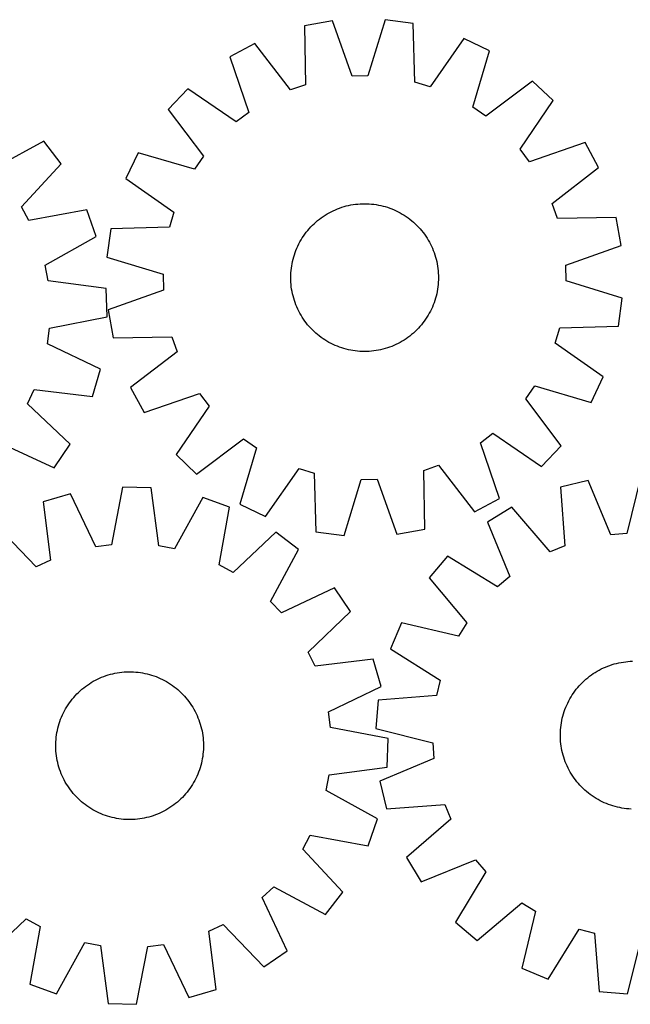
# Model space of a CAD drawing. Header units: millimetres. Extents: x 7 to 1493, y 7 to 2993.
# Tile 6 of 13: x 349 to 680, y 2114 to 2647. Entities that reach past the tile are written whole.
import ezdxf

# ---------------------------------------------------------------- set-up
doc = ezdxf.new("R2010")
doc.units = ezdxf.units.MM
doc.layers.add('CUT', color=7, linetype='CONTINUOUS', true_color=0x000000)

msp = doc.modelspace()

# ---------------------------------------------------------------- linework, layer by layer
at = {"layer": 'CUT'}
for p, q in [((518.860718, 2646.286674), (503.722577, 2643.535816)), ((503.722577, 2643.535816), (504.267585, 2611.776129)), ((529.52414, 2616.365675), (518.860718, 2646.286674)), ((547.392229, 2646.933763), (538.096279, 2616.560089)), ((562.639519, 2644.872042), (547.392229, 2646.933763)), ((563.534938, 2613.120302), (562.639519, 2644.872042)), ((476.787459, 2634.103676), (463.240293, 2626.809512)), ((496.175073, 2608.942294), (476.787459, 2634.103676)), ((589.97456, 2636.670738), (571.747605, 2610.656264)), ((603.838487, 2629.998253), (589.97456, 2636.670738)), ((463.240293, 2626.809512), (473.572909, 2596.772672)), ((594.878254, 2599.523854), (603.838487, 2629.998253)), ((538.096279, 2616.560089), (529.52414, 2616.365675)), ((504.267585, 2611.776129), (496.175073, 2608.942294)), ((571.747605, 2610.656264), (563.534938, 2613.120302)), ((627.301313, 2613.751358), (601.927534, 2594.642561)), ((638.42478, 2603.121257), (627.301313, 2613.751358)), ((440.538166, 2609.515605), (429.908065, 2598.392138)), ((466.752177, 2591.57681), (440.538166, 2609.515605)), ((620.485985, 2576.907246), (638.42478, 2603.121257)), ((429.908065, 2598.392138), (449.016862, 2573.018359)), ((473.572909, 2596.772672), (466.752177, 2591.57681)), ((601.927534, 2594.642561), (594.878254, 2599.523854)), ((362.578945, 2581.180247), (334.655085, 2566.039812)), ((372.005525, 2569.020061), (362.578945, 2581.180247)), ((655.718688, 2580.41913), (625.681847, 2570.086514)), ((663.012852, 2566.871964), (655.718688, 2580.41913)), ((413.66117, 2574.929311), (406.988685, 2561.065384)), ((444.135569, 2565.969079), (413.66117, 2574.929311)), ((625.681847, 2570.086514), (620.485985, 2576.907246)), ((350.382441, 2545.751692), (372.005525, 2569.020061)), ((449.016862, 2573.018359), (444.135569, 2565.969079)), ((637.851469, 2547.48435), (663.012852, 2566.871964)), ((406.988685, 2561.065384), (433.003159, 2542.838429)), ((527.59316, 2546.41951), (528.823863, 2546.673239)), ((528.823863, 2546.673239), (530.061928, 2546.888186)), ((530.061928, 2546.888186), (531.306133, 2547.064138)), ((531.306133, 2547.064138), (532.555252, 2547.200922)), ((532.555252, 2547.200922), (533.80805, 2547.298403)), ((533.80805, 2547.298403), (535.063293, 2547.356484)), ((535.063293, 2547.356484), (536.31974, 2547.375108)), ((536.31974, 2547.375108), (537.576152, 2547.354257)), ((537.576152, 2547.354257), (538.83129, 2547.293952)), ((538.83129, 2547.293952), (540.083914, 2547.194251)), ((540.083914, 2547.194251), (541.332788, 2547.055254)), ((541.332788, 2547.055254), (542.57668, 2546.877098)), ((542.57668, 2546.877098), (543.814362, 2546.659957)), ((640.685305, 2539.391838), (637.851469, 2547.48435)), ((354.510913, 2538.236701), (350.382441, 2545.751692)), ((385.746734, 2544.007164), (354.510913, 2538.236701)), ((390.95424, 2529.529166), (385.746734, 2544.007164)), ((433.003159, 2542.838429), (430.539121, 2534.625763)), ((514.88116, 2541.167218), (515.953156, 2541.822832)), ((515.953156, 2541.822832), (517.045217, 2542.444451)), ((517.045217, 2542.444451), (518.156264, 2543.031461)), ((518.156264, 2543.031461), (519.285202, 2543.583282)), ((519.285202, 2543.583282), (520.430916, 2544.09937)), ((520.430916, 2544.09937), (521.592275, 2544.579215)), ((521.592275, 2544.579215), (522.768133, 2545.022345)), ((522.768133, 2545.022345), (523.957331, 2545.428321)), ((523.957331, 2545.428321), (525.158693, 2545.796744)), ((525.158693, 2545.796744), (526.371035, 2546.127249)), ((526.371035, 2546.127249), (527.59316, 2546.41951)), ((543.814362, 2546.659957), (545.044613, 2546.404048)), ((545.044613, 2546.404048), (546.266218, 2546.109621)), ((546.266218, 2546.109621), (547.477973, 2545.776968)), ((547.477973, 2545.776968), (548.67868, 2545.406418)), ((548.67868, 2545.406418), (549.867156, 2544.998335)), ((549.867156, 2544.998335), (551.042228, 2544.553122)), ((551.042228, 2544.553122), (552.202735, 2544.071219)), ((552.202735, 2544.071219), (553.347532, 2543.553102)), ((553.347532, 2543.553102), (554.47549, 2542.999281)), ((554.47549, 2542.999281), (555.585496, 2542.410303)), ((555.585496, 2542.410303), (556.676453, 2541.78675)), ((556.676453, 2541.78675), (557.747286, 2541.129237)), ((508.0251, 2535.684444), (508.928261, 2536.558118)), ((508.928261, 2536.558118), (509.85842, 2537.402992)), ((509.85842, 2537.402992), (510.814657, 2538.218232)), ((510.814657, 2538.218232), (511.79603, 2539.003034)), ((511.79603, 2539.003034), (512.801571, 2539.756622)), ((512.801571, 2539.756622), (513.830285, 2540.478254)), ((513.830285, 2540.478254), (514.88116, 2541.167218)), ((557.747286, 2541.129237), (558.796938, 2540.438413)), ((558.796938, 2540.438413), (559.824372, 2539.714959)), ((559.824372, 2539.714959), (560.828576, 2538.95959)), ((560.828576, 2538.95959), (561.808556, 2538.173051)), ((561.808556, 2538.173051), (562.763348, 2537.356117)), ((562.763348, 2537.356117), (563.692008, 2536.509596)), ((563.692008, 2536.509596), (564.59362, 2535.634323)), ((672.444992, 2539.936846), (640.685305, 2539.391838)), ((675.19585, 2524.798705), (672.444992, 2539.936846)), ((398.787381, 2533.730343), (396.72566, 2518.483054)), ((430.539121, 2534.625763), (398.787381, 2533.730343)), ((503.22101, 2529.887763), (503.944464, 2530.915197)), ((503.944464, 2530.915197), (504.699833, 2531.9194)), ((504.699833, 2531.9194), (505.486372, 2532.899381)), ((505.486372, 2532.899381), (506.303306, 2533.854173)), ((506.303306, 2533.854173), (507.149827, 2534.782833)), ((507.149827, 2534.782833), (508.0251, 2535.684444)), ((564.59362, 2535.634323), (565.467294, 2534.731162)), ((565.467294, 2534.731162), (566.312168, 2533.801003)), ((566.312168, 2533.801003), (567.127408, 2532.844766)), ((567.127408, 2532.844766), (567.912209, 2531.863393)), ((567.912209, 2531.863393), (568.665798, 2530.857852)), ((568.665798, 2530.857852), (569.38743, 2529.829138)), ((363.199143, 2514.081533), (390.95424, 2529.529166)), ((500.106321, 2524.438357), (500.660142, 2525.566315)), ((500.660142, 2525.566315), (501.24912, 2526.67632)), ((501.24912, 2526.67632), (501.872673, 2527.767278)), ((501.872673, 2527.767278), (502.530186, 2528.838111)), ((502.530186, 2528.838111), (503.22101, 2529.887763)), ((569.38743, 2529.829138), (570.076393, 2528.778263)), ((570.076393, 2528.778263), (570.732008, 2527.706267)), ((570.732008, 2527.706267), (571.353626, 2526.614206)), ((571.353626, 2526.614206), (571.940636, 2525.503159)), ((571.940636, 2525.503159), (572.492457, 2524.374221)), ((498.253005, 2519.769505), (498.661088, 2520.957981)), ((498.661088, 2520.957981), (499.106301, 2522.133052)), ((499.106301, 2522.133052), (499.588204, 2523.293559)), ((499.588204, 2523.293559), (500.106321, 2524.438357)), ((572.492457, 2524.374221), (573.008545, 2523.228507)), ((573.008545, 2523.228507), (573.488391, 2522.067148)), ((573.488391, 2522.067148), (573.93152, 2520.89129)), ((573.93152, 2520.89129), (574.337497, 2519.702092)), ((645.27485, 2514.135283), (675.19585, 2524.798705)), ((396.72566, 2518.483054), (427.099334, 2509.187104)), ((496.782325, 2513.667504), (496.999466, 2514.905187)), ((496.999466, 2514.905187), (497.255375, 2516.135437)), ((497.255375, 2516.135437), (497.549802, 2517.357043)), ((497.549802, 2517.357043), (497.882455, 2518.568797)), ((497.882455, 2518.568797), (498.253005, 2519.769505)), ((574.337497, 2519.702092), (574.705919, 2518.50073)), ((574.705919, 2518.50073), (575.036424, 2517.288388)), ((575.036424, 2517.288388), (575.328686, 2516.066263)), ((575.328686, 2516.066263), (575.582415, 2514.83556)), ((575.582415, 2514.83556), (575.797362, 2513.597495)), ((364.803294, 2505.658584), (363.199143, 2514.081533)), ((496.305166, 2508.666977), (496.365471, 2509.922115)), ((496.365471, 2509.922115), (496.465172, 2511.174738)), ((496.465172, 2511.174738), (496.604169, 2512.423613)), ((496.604169, 2512.423613), (496.782325, 2513.667504)), ((575.797362, 2513.597495), (575.973314, 2512.35329)), ((575.973314, 2512.35329), (576.110097, 2511.104171)), ((576.110097, 2511.104171), (576.207578, 2509.851373)), ((576.207578, 2509.851373), (576.265659, 2508.59613)), ((645.469265, 2505.563144), (645.27485, 2514.135283)), ((396.293496, 2501.49422), (364.803294, 2505.658584)), ((427.099334, 2509.187104), (427.293748, 2500.614964)), ((496.284315, 2507.410565), (496.305166, 2508.666977)), ((496.302939, 2506.154117), (496.284315, 2507.410565)), ((496.36102, 2504.898875), (496.302939, 2506.154117)), ((496.458501, 2503.646076), (496.36102, 2504.898875)), ((576.203127, 2504.828133), (576.103427, 2503.575509)), ((576.263433, 2506.083271), (576.203127, 2504.828133)), ((576.284284, 2507.339683), (576.263433, 2506.083271)), ((576.265659, 2508.59613), (576.284284, 2507.339683)), ((675.842939, 2496.267194), (645.469265, 2505.563144)), ((396.772181, 2486.115618), (396.293496, 2501.49422)), ((427.293748, 2500.614964), (397.372749, 2489.951543)), ((496.595285, 2502.396958), (496.458501, 2503.646076)), ((496.771237, 2501.152752), (496.595285, 2502.396958)), ((496.986184, 2499.914687), (496.771237, 2501.152752)), ((497.239913, 2498.683985), (496.986184, 2499.914687)), ((575.569133, 2499.845061), (575.313223, 2498.61481)), ((575.786273, 2501.082743), (575.569133, 2499.845061)), ((575.96443, 2502.326635), (575.786273, 2501.082743)), ((576.103427, 2503.575509), (575.96443, 2502.326635)), ((497.532174, 2497.46186), (497.239913, 2498.683985)), ((497.862679, 2496.249518), (497.532174, 2497.46186)), ((498.231102, 2495.048155), (497.862679, 2496.249518)), ((498.637078, 2493.858958), (498.231102, 2495.048155)), ((499.080208, 2492.6831), (498.637078, 2493.858958)), ((573.90751, 2493.792267), (573.462297, 2492.617195)), ((574.315593, 2494.980743), (573.90751, 2493.792267)), ((574.686144, 2496.18145), (574.315593, 2494.980743)), ((575.018797, 2497.393205), (574.686144, 2496.18145)), ((575.313223, 2498.61481), (575.018797, 2497.393205)), ((673.781217, 2481.019904), (675.842939, 2496.267194)), ((397.372749, 2489.951543), (400.123607, 2474.813401)), ((499.560053, 2491.52174), (499.080208, 2492.6831)), ((500.076141, 2490.376027), (499.560053, 2491.52174)), ((500.627962, 2489.247089), (500.076141, 2490.376027)), ((501.214972, 2488.136041), (500.627962, 2489.247089)), ((501.836591, 2487.043981), (501.214972, 2488.136041)), ((571.319479, 2488.073927), (570.695926, 2486.98297)), ((571.908456, 2489.183933), (571.319479, 2488.073927)), ((572.462277, 2490.311891), (571.908456, 2489.183933)), ((572.980395, 2491.456688), (572.462277, 2490.311891)), ((573.462297, 2492.617195), (572.980395, 2491.456688)), ((365.601935, 2480.000843), (396.772181, 2486.115618)), ((502.492205, 2485.971984), (501.836591, 2487.043981)), ((503.181169, 2484.92111), (502.492205, 2485.971984)), ((503.902801, 2483.892395), (503.181169, 2484.92111)), ((504.656389, 2482.886855), (503.902801, 2483.892395)), ((505.441191, 2481.905482), (504.656389, 2482.886855)), ((567.868765, 2482.830847), (567.082226, 2481.850867)), ((568.624135, 2483.835051), (567.868765, 2482.830847)), ((569.347588, 2484.862485), (568.624135, 2483.835051)), ((570.038413, 2485.912137), (569.347588, 2484.862485)), ((570.695926, 2486.98297), (570.038413, 2485.912137)), ((364.524738, 2471.494432), (365.601935, 2480.000843)), ((506.256431, 2480.949244), (505.441191, 2481.905482)), ((507.101305, 2480.019086), (506.256431, 2480.949244)), ((507.974979, 2479.115924), (507.101305, 2480.019086)), ((508.87659, 2478.240651), (507.974979, 2479.115924)), ((509.80525, 2477.39413), (508.87659, 2478.240651)), ((563.640337, 2478.192129), (562.710179, 2477.347255)), ((564.543499, 2479.065803), (563.640337, 2478.192129)), ((565.418772, 2479.967415), (564.543499, 2479.065803)), ((566.265293, 2480.896075), (565.418772, 2479.967415)), ((567.082226, 2481.850867), (566.265293, 2480.896075)), ((639.56544, 2471.911818), (642.029477, 2480.124485)), ((642.029477, 2480.124485), (673.781217, 2481.019904)), ((400.123607, 2474.813401), (431.883294, 2475.358409)), ((431.883294, 2475.358409), (434.717129, 2467.265898)), ((510.760042, 2476.577197), (509.80525, 2477.39413)), ((511.740023, 2475.790658), (510.760042, 2476.577197)), ((512.744226, 2475.035288), (511.740023, 2475.790658)), ((513.77166, 2474.311835), (512.744226, 2475.035288)), ((514.821312, 2473.62101), (513.77166, 2474.311835)), ((515.892145, 2472.963497), (514.821312, 2473.62101)), ((516.983103, 2472.339944), (515.892145, 2472.963497)), ((518.093108, 2471.750967), (516.983103, 2472.339944)), ((555.523382, 2472.305797), (554.412334, 2471.718787)), ((556.615442, 2472.927415), (555.523382, 2472.305797)), ((557.687439, 2473.58303), (556.615442, 2472.927415)), ((558.738313, 2474.271993), (557.687439, 2473.58303)), ((559.767028, 2474.993625), (558.738313, 2474.271993)), ((560.772568, 2475.747214), (559.767028, 2474.993625)), ((561.753941, 2476.532015), (560.772568, 2475.747214)), ((562.710179, 2477.347255), (561.753941, 2476.532015)), ((393.186841, 2457.80288), (364.524738, 2471.494432)), ((434.717129, 2467.265898), (409.555747, 2447.878284)), ((519.221066, 2471.197146), (518.093108, 2471.750967)), ((520.365864, 2470.679028), (519.221066, 2471.197146)), ((521.526371, 2470.197126), (520.365864, 2470.679028)), ((522.701442, 2469.751913), (521.526371, 2470.197126)), ((523.889918, 2469.34383), (522.701442, 2469.751913)), ((525.090626, 2468.973279), (523.889918, 2469.34383)), ((526.30238, 2468.640626), (525.090626, 2468.973279)), ((527.523986, 2468.3462), (526.30238, 2468.640626)), ((528.754236, 2468.09029), (527.523986, 2468.3462)), ((529.991919, 2467.87315), (528.754236, 2468.09029)), ((531.23581, 2467.694993), (529.991919, 2467.87315)), ((532.484685, 2467.555996), (531.23581, 2467.694993)), ((533.737308, 2467.456296), (532.484685, 2467.555996)), ((534.992446, 2467.39599), (533.737308, 2467.456296)), ((536.248858, 2467.375139), (534.992446, 2467.39599)), ((537.505306, 2467.393764), (536.248858, 2467.375139)), ((538.760548, 2467.451845), (537.505306, 2467.393764)), ((540.013347, 2467.549326), (538.760548, 2467.451845)), ((541.262465, 2467.686109), (540.013347, 2467.549326)), ((542.506671, 2467.862061), (541.262465, 2467.686109)), ((543.744736, 2468.077008), (542.506671, 2467.862061)), ((544.975438, 2468.330737), (543.744736, 2468.077008)), ((546.197563, 2468.622999), (544.975438, 2468.330737)), ((547.409905, 2468.953504), (546.197563, 2468.622999)), ((548.611268, 2469.321926), (547.409905, 2468.953504)), ((549.800465, 2469.727903), (548.611268, 2469.321926)), ((550.976323, 2470.171032), (549.800465, 2469.727903)), ((552.137683, 2470.650878), (550.976323, 2470.171032)), ((553.283396, 2471.166966), (552.137683, 2470.650878)), ((554.412334, 2471.718787), (553.283396, 2471.166966)), ((665.579914, 2453.684863), (639.56544, 2471.911818)), ((388.889848, 2443.029038), (393.186841, 2457.80288)), ((658.907428, 2439.820936), (665.579914, 2453.684863)), ((353.702513, 2439.088472), (357.355612, 2446.845677)), ((357.355612, 2446.845677), (388.889848, 2443.029038)), ((409.555747, 2447.878284), (416.849911, 2434.331118)), ((623.551737, 2441.731889), (628.433029, 2448.781169)), ((628.433029, 2448.781169), (658.907428, 2439.820936)), ((416.849911, 2434.331118), (446.886751, 2444.663734)), ((446.886751, 2444.663734), (452.082613, 2437.843001)), ((642.660533, 2416.35811), (623.551737, 2441.731889)), ((376.73087, 2417.209955), (353.702513, 2439.088472)), ((452.082613, 2437.843001), (434.143818, 2411.62899)), ((445.267285, 2400.99889), (470.641064, 2420.107686)), ((470.641064, 2420.107686), (477.690344, 2415.226394)), ((598.995689, 2417.977576), (605.816422, 2423.173438)), ((605.816422, 2423.173438), (632.030433, 2405.234643)), ((339.267384, 2417.861494), (368.078818, 2404.48704)), ((368.078818, 2404.48704), (376.73087, 2417.209955)), ((477.690344, 2415.226394), (468.730112, 2384.751995)), ((609.328305, 2387.940735), (598.995689, 2417.977576)), ((632.030433, 2405.234643), (642.660533, 2416.35811)), ((434.143818, 2411.62899), (445.267285, 2400.99889)), ((482.594039, 2378.079509), (500.820994, 2404.093983)), ((500.820994, 2404.093983), (509.03366, 2401.629946)), ((568.301014, 2402.974118), (576.393525, 2405.807954)), ((568.846022, 2371.214431), (568.301014, 2402.974118)), ((576.393525, 2405.807954), (595.781139, 2380.646571)), ((509.03366, 2401.629946), (509.92908, 2369.878206)), ((525.176369, 2367.816484), (534.472319, 2398.190158)), ((534.472319, 2398.190158), (543.044459, 2398.384573)), ((543.044459, 2398.384573), (553.70788, 2368.463573)), ((657.410042, 2397.567943), (642.44243, 2394.004076)), ((669.672783, 2368.266066), (657.410042, 2397.567943)), ((685.865044, 2399.753958), (678.221936, 2368.922843)), ((405.214412, 2394.055994), (399.201709, 2362.865897)), ((420.594499, 2393.627655), (405.214412, 2394.055994)), ((424.861927, 2362.151255), (420.594499, 2393.627655)), ((642.44243, 2394.004076), (644.70074, 2362.320093)), ((376.913562, 2390.377988), (362.153866, 2386.032654)), ((390.69887, 2361.76086), (376.913562, 2390.377988)), ((448.646773, 2388.380203), (433.290082, 2360.574686)), ((463.141741, 2383.220121), (448.646773, 2388.380203)), ((595.781139, 2380.646571), (609.328305, 2387.940735)), ((362.153866, 2386.032654), (366.073716, 2354.511082)), ((457.473563, 2351.965577), (463.141741, 2383.220121)), ((468.730112, 2384.751995), (482.594039, 2378.079509)), ((616.055631, 2383.131973), (602.921881, 2375.117288)), ((636.772968, 2359.053628), (616.055631, 2383.131973)), ((358.328511, 2350.832607), (336.374725, 2373.789219)), ((553.70788, 2368.463573), (568.846022, 2371.214431)), ((602.921881, 2375.117288), (614.860551, 2345.681885)), ((488.199487, 2369.560868), (465.002028, 2347.861728)), ((500.390467, 2360.174146), (488.199487, 2369.560868)), ((509.92908, 2369.878206), (525.176369, 2367.816484)), ((678.221936, 2368.922843), (669.672783, 2368.266066)), ((399.201709, 2362.865897), (390.69887, 2361.76086)), ((433.290082, 2360.574686), (424.861927, 2362.151255)), ((644.70074, 2362.320093), (636.772968, 2359.053628)), ((485.341525, 2332.200872), (500.390467, 2360.174146)), ((581.186208, 2356.623333), (571.171944, 2344.942363)), ((608.330185, 2340.125476), (581.186208, 2356.623333)), ((366.073716, 2354.511082), (358.328511, 2350.832607)), ((465.002028, 2347.861728), (457.473563, 2351.965577)), ((571.171944, 2344.942363), (591.622333, 2320.636884)), ((614.860551, 2345.681885), (608.330185, 2340.125476)), ((520.000858, 2339.440156), (491.233362, 2325.971456)), ((528.694513, 2326.745633), (520.000858, 2339.440156)), ((491.233362, 2325.971456), (485.341525, 2332.200872)), ((505.737902, 2304.791847), (528.694513, 2326.745633)), ((556.215037, 2320.636875), (550.300524, 2306.433035)), ((587.128611, 2313.33443), (556.215037, 2320.636875)), ((591.622333, 2320.636884), (587.128611, 2313.33443)), ((509.416376, 2297.046642), (505.737902, 2304.791847)), ((550.300524, 2306.433035), (577.260806, 2289.636668)), ((540.937948, 2300.966492), (509.416376, 2297.046642)), ((545.283282, 2286.206796), (540.937948, 2300.966492)), ((665.626853, 2296.156145), (666.777082, 2296.662091)), ((666.777082, 2296.662091), (667.942635, 2297.131658)), ((667.942635, 2297.131658), (669.122362, 2297.564382)), ((669.122362, 2297.564382), (670.3151, 2297.959836)), ((670.3151, 2297.959836), (671.51967, 2298.317631)), ((671.51967, 2298.317631), (672.734885, 2298.637412)), ((672.734885, 2298.637412), (673.959544, 2298.918865)), ((673.959544, 2298.918865), (675.19244, 2299.161711)), ((675.19244, 2299.161711), (676.432356, 2299.365712)), ((676.432356, 2299.365712), (677.678068, 2299.530665)), ((677.678068, 2299.530665), (678.928346, 2299.656408)), ((678.928346, 2299.656408), (680.181957, 2299.742817)), ((680.181957, 2299.742817), (681.437663, 2299.789806)), ((392.708473, 2290.633797), (393.863836, 2291.127906)), ((393.863836, 2291.127906), (395.034149, 2291.58548)), ((395.034149, 2291.58548), (396.218258, 2292.006068)), ((396.218258, 2292.006068), (397.414993, 2292.389254)), ((397.414993, 2292.389254), (398.623174, 2292.734661)), ((398.623174, 2292.734661), (399.841608, 2293.041948)), ((399.841608, 2293.041948), (401.069093, 2293.310811)), ((401.069093, 2293.310811), (402.304417, 2293.540985)), ((402.304417, 2293.540985), (403.546362, 2293.732244)), ((403.546362, 2293.732244), (404.793702, 2293.884397)), ((404.793702, 2293.884397), (406.045205, 2293.997295)), ((406.045205, 2293.997295), (407.299637, 2294.070827)), ((407.299637, 2294.070827), (408.55576, 2294.10492)), ((408.55576, 2294.10492), (409.812334, 2294.099541)), ((409.812334, 2294.099541), (411.068119, 2294.054694)), ((411.068119, 2294.054694), (412.321875, 2293.970424)), ((412.321875, 2293.970424), (413.572366, 2293.846815)), ((413.572366, 2293.846815), (414.818357, 2293.683987)), ((414.818357, 2293.683987), (416.058619, 2293.482102)), ((416.058619, 2293.482102), (417.291928, 2293.24136)), ((417.291928, 2293.24136), (418.517066, 2292.961997)), ((418.517066, 2292.961997), (419.732824, 2292.644289)), ((419.732824, 2292.644289), (420.938003, 2292.28855)), ((420.938003, 2292.28855), (422.131414, 2291.895131)), ((422.131414, 2291.895131), (423.311878, 2291.46442)), ((423.311878, 2291.46442), (424.47823, 2290.996843)), ((424.47823, 2290.996843), (425.62932, 2290.49286)), ((657.109241, 2290.86614), (658.097509, 2291.642241)), ((658.097509, 2291.642241), (659.109668, 2292.386916)), ((659.109668, 2292.386916), (660.144718, 2293.099432)), ((660.144718, 2293.099432), (661.201637, 2293.779084)), ((661.201637, 2293.779084), (662.279384, 2294.425202)), ((662.279384, 2294.425202), (663.376894, 2295.037149)), ((663.376894, 2295.037149), (664.493084, 2295.61432)), ((664.493084, 2295.61432), (665.626853, 2296.156145)), ((384.136992, 2285.43153), (385.133177, 2286.197442)), ((385.133177, 2286.197442), (386.152928, 2286.931686)), ((386.152928, 2286.931686), (387.19524, 2287.633536)), ((387.19524, 2287.633536), (388.259083, 2288.3023)), ((388.259083, 2288.3023), (389.343407, 2288.937317)), ((389.343407, 2288.937317), (390.447143, 2289.537962)), ((390.447143, 2289.537962), (391.569201, 2290.103642)), ((391.569201, 2290.103642), (392.708473, 2290.633797)), ((425.62932, 2290.49286), (426.764012, 2289.95297)), ((426.764012, 2289.95297), (427.881185, 2289.377704)), ((427.881185, 2289.377704), (428.979738, 2288.767631)), ((428.979738, 2288.767631), (430.058585, 2288.123352)), ((430.058585, 2288.123352), (431.116663, 2287.445504)), ((431.116663, 2287.445504), (432.152927, 2286.734756)), ((432.152927, 2286.734756), (433.166355, 2285.991808)), ((433.166355, 2285.991808), (434.155946, 2285.217394)), ((516.666154, 2272.421488), (545.283282, 2286.206796)), ((577.260806, 2289.636668), (575.243604, 2281.302986)), ((651.734173, 2285.59457), (652.55951, 2286.542107)), ((652.55951, 2286.542107), (653.414202, 2287.463252)), ((653.414202, 2287.463252), (654.297407, 2288.357096)), ((654.297407, 2288.357096), (655.208251, 2289.222756)), ((655.208251, 2289.222756), (656.145838, 2290.05938)), ((656.145838, 2290.05938), (657.109241, 2290.86614)), ((378.708079, 2280.215429), (379.543102, 2281.154442)), ((379.543102, 2281.154442), (380.407207, 2282.066762)), ((380.407207, 2282.066762), (381.299543, 2282.95149)), ((381.299543, 2282.95149), (382.219228, 2283.807753)), ((382.219228, 2283.807753), (383.165356, 2284.634705)), ((383.165356, 2284.634705), (384.136992, 2285.43153)), ((434.155946, 2285.217394), (435.120724, 2284.412279)), ((435.120724, 2284.412279), (436.059736, 2283.577256)), ((436.059736, 2283.577256), (436.972056, 2282.713151)), ((436.972056, 2282.713151), (437.856784, 2281.820815)), ((437.856784, 2281.820815), (438.713047, 2280.90113)), ((438.713047, 2280.90113), (439.539999, 2279.955002)), ((575.243604, 2281.302986), (543.586469, 2278.695204)), ((647.442107, 2279.409187), (648.075274, 2280.494593)), ((648.075274, 2280.494593), (648.742222, 2281.559575)), ((648.742222, 2281.559575), (649.442293, 2282.603083)), ((649.442293, 2282.603083), (650.174795, 2283.624085)), ((650.174795, 2283.624085), (650.939007, 2284.621576)), ((650.939007, 2284.621576), (651.734173, 2285.59457)), ((374.352727, 2274.074443), (374.997006, 2275.153291)), ((374.997006, 2275.153291), (375.674854, 2276.211369)), ((375.674854, 2276.211369), (376.385602, 2277.247633)), ((376.385602, 2277.247633), (377.12855, 2278.261061)), ((377.12855, 2278.261061), (377.902964, 2279.250652)), ((377.902964, 2279.250652), (378.708079, 2280.215429)), ((439.539999, 2279.955002), (440.336824, 2278.983366)), ((440.336824, 2278.983366), (441.102737, 2277.987181)), ((441.102737, 2277.987181), (441.83698, 2276.967429)), ((441.83698, 2276.967429), (442.53883, 2275.925118)), ((442.53883, 2275.925118), (443.207594, 2274.861275)), ((543.586469, 2278.695204), (542.350661, 2263.358864)), ((645.259234, 2274.885027), (645.751371, 2276.041231)), ((645.751371, 2276.041231), (646.279582, 2277.181407)), ((646.279582, 2277.181407), (646.843346, 2278.304428)), ((646.843346, 2278.304428), (647.442107, 2279.409187)), ((372.123515, 2269.572936), (372.627498, 2270.724026)), ((372.627498, 2270.724026), (373.167388, 2271.858718)), ((373.167388, 2271.858718), (373.742654, 2272.975891)), ((373.742654, 2272.975891), (374.352727, 2274.074443)), ((443.207594, 2274.861275), (443.842612, 2273.776951)), ((443.842612, 2273.776951), (444.443257, 2272.673215)), ((444.443257, 2272.673215), (445.008936, 2271.551157)), ((445.008936, 2271.551157), (445.539092, 2270.411885)), ((445.539092, 2270.411885), (446.0332, 2269.256522)), ((517.771191, 2263.918649), (516.666154, 2272.421488)), ((643.355393, 2268.903999), (643.660601, 2270.122955)), ((643.660601, 2270.122955), (644.003946, 2271.331723)), ((644.003946, 2271.331723), (644.38509, 2272.529111)), ((644.38509, 2272.529111), (644.803657, 2273.713935)), ((644.803657, 2273.713935), (645.259234, 2274.885027)), ((370.158361, 2263.611772), (370.476069, 2264.82753)), ((370.476069, 2264.82753), (370.831808, 2266.032709)), ((370.831808, 2266.032709), (371.225227, 2267.22612)), ((371.225227, 2267.22612), (371.655938, 2268.406584)), ((371.655938, 2268.406584), (372.123515, 2269.572936)), ((446.0332, 2269.256522), (446.490774, 2268.086209)), ((446.490774, 2268.086209), (446.911362, 2266.9021)), ((446.911362, 2266.9021), (447.294548, 2265.705365)), ((447.294548, 2265.705365), (447.639955, 2264.497184)), ((447.639955, 2264.497184), (447.947242, 2263.27875)), ((642.521394, 2263.950474), (642.67142, 2265.198072)), ((642.67142, 2265.198072), (642.860559, 2266.440341)), ((642.860559, 2266.440341), (643.088625, 2267.676057)), ((643.088625, 2267.676057), (643.355393, 2268.903999)), ((369.273543, 2258.667072), (369.436371, 2259.913063)), ((369.436371, 2259.913063), (369.638256, 2261.153325)), ((369.638256, 2261.153325), (369.878998, 2262.386634)), ((369.878998, 2262.386634), (370.158361, 2263.611772)), ((447.947242, 2263.27875), (448.216105, 2262.051265)), ((448.216105, 2262.051265), (448.44628, 2260.815941)), ((448.44628, 2260.815941), (448.637538, 2259.573996)), ((448.637538, 2259.573996), (448.789691, 2258.326656)), ((548.961288, 2257.905946), (517.771191, 2263.918649)), ((542.350661, 2263.358864), (573.181776, 2255.715755)), ((642.30729, 2260.188045), (642.33924, 2261.444224)), ((642.314813, 2258.931482), (642.30729, 2260.188045)), ((642.33924, 2261.444224), (642.410631, 2262.69878)), ((642.410631, 2262.69878), (642.521394, 2263.950474)), ((369.015438, 2253.650466), (369.020817, 2254.90704)), ((369.049531, 2252.394343), (369.015438, 2253.650466)), ((369.020817, 2254.90704), (369.065664, 2256.162825)), ((369.065664, 2256.162825), (369.149934, 2257.416581)), ((369.149934, 2257.416581), (369.273543, 2258.667072)), ((448.789691, 2258.326656), (448.90259, 2257.075153)), ((448.90259, 2257.075153), (448.976122, 2255.820721)), ((448.976122, 2255.820721), (449.010215, 2254.564598)), ((449.010215, 2254.564598), (449.004835, 2253.308024)), ((548.53295, 2242.525859), (548.961288, 2257.905946)), ((573.181776, 2255.715755), (573.838552, 2247.166602)), ((642.361802, 2257.675776), (642.314813, 2258.931482)), ((642.448211, 2256.422165), (642.361802, 2257.675776)), ((642.573954, 2255.171887), (642.448211, 2256.422165)), ((642.738907, 2253.926175), (642.573954, 2255.171887)), ((642.942907, 2252.68626), (642.738907, 2253.926175)), ((369.123063, 2251.139911), (369.049531, 2252.394343)), ((369.235961, 2249.888408), (369.123063, 2251.139911)), ((369.388114, 2248.641068), (369.235961, 2249.888408)), ((369.579373, 2247.399123), (369.388114, 2248.641068)), ((448.752109, 2249.547992), (448.589281, 2248.302)), ((448.875719, 2250.798483), (448.752109, 2249.547992)), ((448.959988, 2252.052239), (448.875719, 2250.798483)), ((449.004835, 2253.308024), (448.959988, 2252.052239)), ((643.185754, 2251.453364), (642.942907, 2252.68626)), ((643.467207, 2250.228704), (643.185754, 2251.453364)), ((643.786988, 2249.013489), (643.467207, 2250.228704)), ((644.144783, 2247.808919), (643.786988, 2249.013489)), ((369.809547, 2246.163799), (369.579373, 2247.399123)), ((370.07841, 2244.936314), (369.809547, 2246.163799)), ((370.385697, 2243.717879), (370.07841, 2244.936314)), ((370.731104, 2242.509699), (370.385697, 2243.717879)), ((447.549583, 2243.387534), (447.193844, 2242.182355)), ((447.867291, 2244.603292), (447.549583, 2243.387534)), ((448.146654, 2245.82843), (447.867291, 2244.603292)), ((448.387397, 2247.061739), (448.146654, 2245.82843)), ((448.589281, 2248.302), (448.387397, 2247.061739)), ((573.838552, 2247.166602), (544.536676, 2234.903861)), ((644.540237, 2246.616182), (644.144783, 2247.808919)), ((644.972961, 2245.436454), (644.540237, 2246.616182)), ((645.442528, 2244.270901), (644.972961, 2245.436454)), ((645.948474, 2243.120673), (645.442528, 2244.270901)), ((646.490299, 2241.986904), (645.948474, 2243.120673)), ((371.11429, 2241.312964), (370.731104, 2242.509699)), ((371.534878, 2240.128855), (371.11429, 2241.312964)), ((371.992452, 2238.958542), (371.534878, 2240.128855)), ((372.48656, 2237.803179), (371.992452, 2238.958542)), ((373.016716, 2236.663907), (372.48656, 2237.803179)), ((445.902137, 2238.642128), (445.398154, 2237.491038)), ((446.369715, 2239.80848), (445.902137, 2238.642128)), ((446.800425, 2240.988944), (446.369715, 2239.80848)), ((447.193844, 2242.182355), (446.800425, 2240.988944)), ((515.47998, 2229.830276), (517.056549, 2238.258431)), ((517.056549, 2238.258431), (548.53295, 2242.525859)), ((647.06747, 2240.870714), (646.490299, 2241.986904)), ((647.679417, 2239.773204), (647.06747, 2240.870714)), ((648.325535, 2238.695457), (647.679417, 2239.773204)), ((649.005187, 2237.638537), (648.325535, 2238.695457)), ((373.582396, 2235.541849), (373.016716, 2236.663907)), ((374.18304, 2234.438113), (373.582396, 2235.541849)), ((374.818058, 2233.353789), (374.18304, 2234.438113)), ((375.486822, 2232.289946), (374.818058, 2233.353789)), ((443.028646, 2233.061773), (442.350798, 2232.003695)), ((443.672925, 2234.14062), (443.028646, 2233.061773)), ((444.282998, 2235.239173), (443.672925, 2234.14062)), ((444.858264, 2236.356346), (444.282998, 2235.239173)), ((445.398154, 2237.491038), (444.858264, 2236.356346)), ((544.536676, 2234.903861), (548.100543, 2219.936249)), ((649.717703, 2236.603487), (649.005187, 2237.638537)), ((650.462378, 2235.591328), (649.717703, 2236.603487)), ((651.238479, 2234.60306), (650.462378, 2235.591328)), ((652.045239, 2233.639657), (651.238479, 2234.60306)), ((652.881862, 2232.702071), (652.045239, 2233.639657)), ((653.747523, 2231.791226), (652.881862, 2232.702071)), ((376.188672, 2231.247634), (375.486822, 2232.289946)), ((376.922916, 2230.227883), (376.188672, 2231.247634)), ((377.688828, 2229.231697), (376.922916, 2230.227883)), ((378.485653, 2228.260062), (377.688828, 2229.231697)), ((379.312605, 2227.313934), (378.485653, 2228.260062)), ((380.168868, 2226.394249), (379.312605, 2227.313934)), ((438.482551, 2227.060622), (437.618445, 2226.148302)), ((439.317573, 2227.999634), (438.482551, 2227.060622)), ((440.122688, 2228.964412), (439.317573, 2227.999634)), ((440.897102, 2229.954003), (440.122688, 2228.964412)), ((441.64005, 2230.967431), (440.897102, 2229.954003)), ((442.350798, 2232.003695), (441.64005, 2230.967431)), ((543.285497, 2214.473585), (515.47998, 2229.830276)), ((654.641367, 2230.908022), (653.747523, 2231.791226)), ((655.562512, 2230.053329), (654.641367, 2230.908022)), ((656.510049, 2229.227993), (655.562512, 2230.053329)), ((657.483043, 2228.432826), (656.510049, 2229.227993)), ((658.480533, 2227.668615), (657.483043, 2228.432826)), ((659.501536, 2226.936112), (658.480533, 2227.668615)), ((381.053596, 2225.501913), (380.168868, 2226.394249)), ((381.965916, 2224.637807), (381.053596, 2225.501913)), ((382.904929, 2223.802785), (381.965916, 2224.637807)), ((383.869706, 2222.99767), (382.904929, 2223.802785)), ((384.859297, 2222.223256), (383.869706, 2222.99767)), ((385.872725, 2221.480308), (384.859297, 2222.223256)), ((432.892475, 2222.017621), (431.872724, 2221.283378)), ((433.888661, 2222.783534), (432.892475, 2222.017621)), ((434.860296, 2223.580359), (433.888661, 2222.783534)), ((435.806424, 2224.407311), (434.860296, 2223.580359)), ((436.726109, 2225.263574), (435.806424, 2224.407311)), ((437.618445, 2226.148302), (436.726109, 2225.263574)), ((548.100543, 2219.936249), (579.784526, 2222.19456)), ((579.784526, 2222.19456), (583.050991, 2214.266787)), ((660.545044, 2226.236041), (659.501536, 2226.936112)), ((661.610026, 2225.569093), (660.545044, 2226.236041)), ((662.695432, 2224.935926), (661.610026, 2225.569093)), ((663.800191, 2224.337165), (662.695432, 2224.935926)), ((664.923212, 2223.773401), (663.800191, 2224.337165)), ((666.063388, 2223.24519), (664.923212, 2223.773401)), ((667.219592, 2222.753053), (666.063388, 2223.24519)), ((668.390684, 2222.297477), (667.219592, 2222.753053)), ((669.575508, 2221.87891), (668.390684, 2222.297477)), ((670.772895, 2221.497766), (669.575508, 2221.87891)), ((386.908989, 2220.76956), (385.872725, 2221.480308)), ((387.967067, 2220.091712), (386.908989, 2220.76956)), ((389.045915, 2219.447433), (387.967067, 2220.091712)), ((390.144467, 2218.83736), (389.045915, 2219.447433)), ((391.26164, 2218.262094), (390.144467, 2218.83736)), ((392.396332, 2217.722203), (391.26164, 2218.262094)), ((393.547422, 2217.218221), (392.396332, 2217.722203)), ((394.713774, 2216.750643), (393.547422, 2217.218221)), ((395.894238, 2216.319933), (394.713774, 2216.750643)), ((422.991503, 2216.629584), (421.807394, 2216.208996)), ((424.161816, 2217.087158), (422.991503, 2216.629584)), ((425.317179, 2217.581266), (424.161816, 2217.087158)), ((426.456451, 2218.111422), (425.317179, 2217.581266)), ((427.578509, 2218.677101), (426.456451, 2218.111422)), ((428.682245, 2219.277746), (427.578509, 2218.677101)), ((429.766569, 2219.912764), (428.682245, 2219.277746)), ((430.830412, 2220.581528), (429.766569, 2219.912764)), ((431.872724, 2221.283378), (430.830412, 2220.581528)), ((671.981664, 2221.15442), (670.772895, 2221.497766)), ((673.20062, 2220.849213), (671.981664, 2221.15442)), ((674.428562, 2220.582444), (673.20062, 2220.849213)), ((675.664278, 2220.354378), (674.428562, 2220.582444)), ((676.906547, 2220.165239), (675.664278, 2220.354378)), ((678.154144, 2220.015214), (676.906547, 2220.165239)), ((679.405839, 2219.904451), (678.154144, 2220.015214)), ((680.660394, 2219.833059), (679.405839, 2219.904451)), ((397.087649, 2215.926514), (395.894238, 2216.319933)), ((398.292828, 2215.570775), (397.087649, 2215.926514)), ((399.508586, 2215.253067), (398.292828, 2215.570775)), ((400.733724, 2214.973704), (399.508586, 2215.253067)), ((401.967033, 2214.732961), (400.733724, 2214.973704)), ((403.207295, 2214.531077), (401.967033, 2214.732961)), ((404.453286, 2214.368249), (403.207295, 2214.531077)), ((405.703777, 2214.244639), (404.453286, 2214.368249)), ((406.957533, 2214.16037), (405.703777, 2214.244639)), ((408.213318, 2214.115523), (406.957533, 2214.16037)), ((409.469892, 2214.110143), (408.213318, 2214.115523)), ((410.726015, 2214.144236), (409.469892, 2214.110143)), ((411.980447, 2214.217768), (410.726015, 2214.144236)), ((413.23195, 2214.330667), (411.980447, 2214.217768)), ((414.47929, 2214.48282), (413.23195, 2214.330667)), ((415.721235, 2214.674078), (414.47929, 2214.48282)), ((416.956559, 2214.904253), (415.721235, 2214.674078)), ((418.184044, 2215.173116), (416.956559, 2214.904253)), ((419.402478, 2215.480403), (418.184044, 2215.173116)), ((420.610659, 2215.82581), (419.402478, 2215.480403)), ((421.807394, 2216.208996), (420.610659, 2215.82581)), ((538.125415, 2199.978617), (543.285497, 2214.473585)), ((583.050991, 2214.266787), (558.972646, 2193.54945)), ((502.767022, 2198.118329), (506.870871, 2205.646795)), ((506.870871, 2205.646795), (538.125415, 2199.978617)), ((524.466162, 2174.920871), (502.767022, 2198.118329)), ((558.972646, 2193.54945), (566.987331, 2180.4157)), ((566.987331, 2180.4157), (596.422733, 2192.35437)), ((596.422733, 2192.35437), (601.979143, 2185.824004)), ((601.979143, 2185.824004), (585.481285, 2158.680028)), ((480.87675, 2171.886996), (487.106166, 2177.778833)), ((487.106166, 2177.778833), (515.079441, 2162.729891)), ((515.079441, 2162.729891), (524.466162, 2174.920871)), ((494.34545, 2143.1195), (480.87675, 2171.886996)), ((597.162255, 2148.665763), (621.467735, 2169.116153)), ((621.467735, 2169.116153), (628.770188, 2164.62243)), ((628.770188, 2164.62243), (621.467744, 2133.708856)), ((329.826166, 2138.654196), (353.023624, 2160.353336)), ((353.023624, 2160.353336), (360.552089, 2156.249487)), ((585.481285, 2158.680028), (597.162255, 2148.665763)), ((360.552089, 2156.249487), (354.883912, 2124.994943)), ((451.951936, 2153.703982), (459.697141, 2157.382456)), ((455.871786, 2122.18241), (451.951936, 2153.703982)), ((459.697141, 2157.382456), (481.650927, 2134.425845)), ((635.671584, 2127.794343), (652.467951, 2154.754626)), ((652.467951, 2154.754626), (660.801633, 2152.737424)), ((660.801633, 2152.737424), (663.409415, 2121.080288)), ((369.37888, 2119.83486), (384.73557, 2147.640378)), ((384.73557, 2147.640378), (393.163725, 2146.063809)), ((678.745755, 2119.84448), (686.388864, 2150.675595)), ((393.163725, 2146.063809), (397.431153, 2114.587408)), ((412.81124, 2114.15907), (418.823943, 2145.349167)), ((418.823943, 2145.349167), (427.326782, 2146.454204)), ((427.326782, 2146.454204), (441.11209, 2117.837076)), ((481.650927, 2134.425845), (494.34545, 2143.1195)), ((621.467744, 2133.708856), (635.671584, 2127.794343)), ((354.883912, 2124.994943), (369.37888, 2119.83486)), ((441.11209, 2117.837076), (455.871786, 2122.18241)), ((663.409415, 2121.080288), (678.745755, 2119.84448)), ((397.431153, 2114.587408), (412.81124, 2114.15907))]:
    msp.add_line(p, q, dxfattribs=at)

doc.saveas('drawing.dxf')
